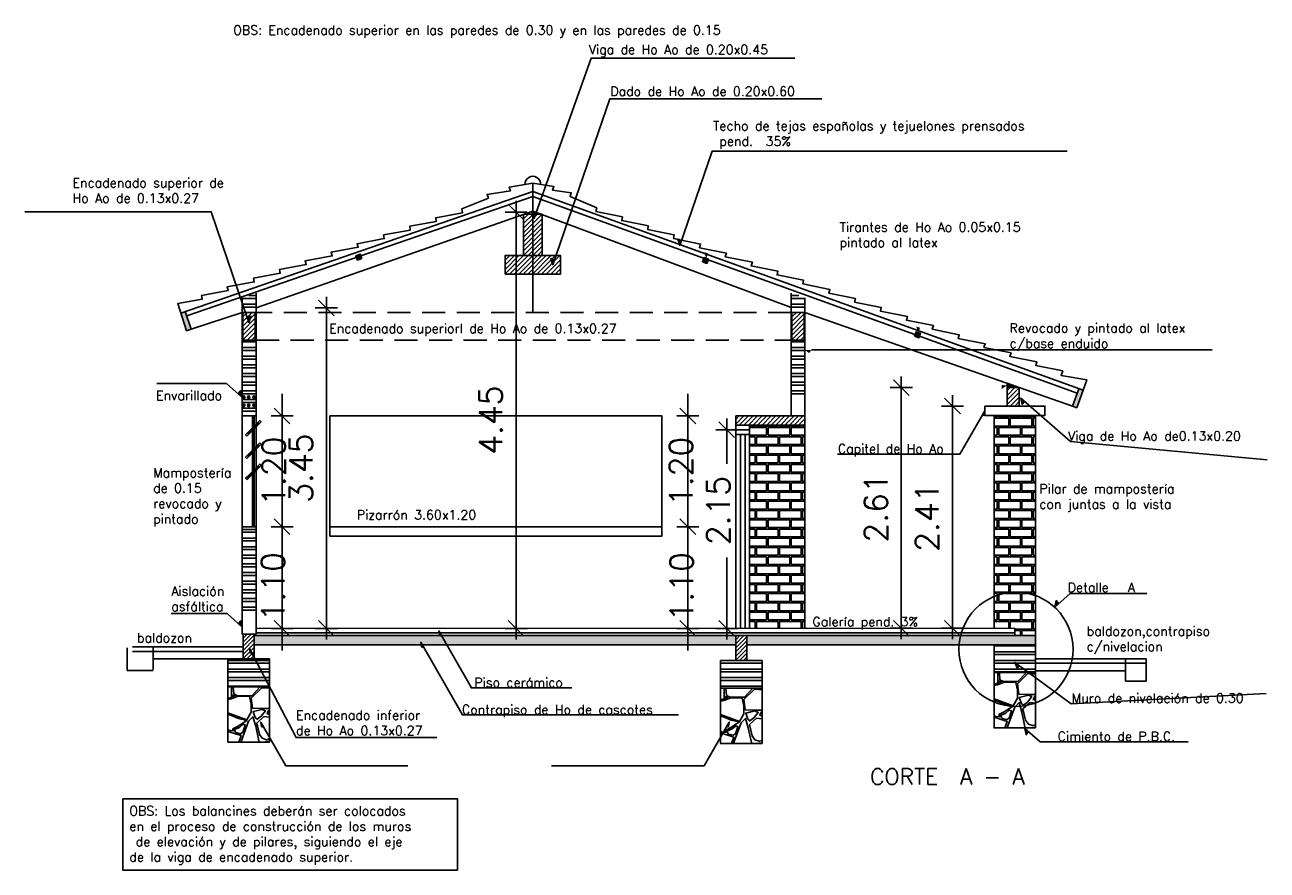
# Model space of a CAD drawing. Header units: millimetres. Extents: x 215 to 2570, y 414 to 504.
# Tile 14 of 15: x 2512 to 2526, y 470 to 479. Entities that reach past the tile are written whole.
import ezdxf
from ezdxf.enums import TextEntityAlignment as Align
from ezdxf.xclip import XClip

# ---------------------------------------------------------------- set-up
doc = ezdxf.new("R2010")
doc.units = ezdxf.units.MM
doc.header["$XCLIPFRAME"] = 0
doc.linetypes.add('HIDDEN', pattern=[0.375, 0.25, -0.125])
for name, color, linetype in [('CORTE', 2, 'Continuous'), ('COTA', 13, 'Continuous'), ('ESPECARQ', 2, 'Continuous'), ('ESQUADRIA', 2, 'Continuous'), ('LINVISTA', 13, 'Continuous'), ('margen', 6, 'Continuous'), ('PAREDE', 6, 'Continuous'), ('piso', 13, 'Continuous'), ('PROJECAO', 13, 'HIDDEN'), ('VISTAS', 2, 'Continuous')]:
    doc.layers.add(name, color=color, linetype=linetype)
doc.styles.add('REGUA80', font='simplex.shx')
doc.styles.add('SIMPLEX_8', font='simplex.shx')
doc.dimstyles.new('08', dxfattribs={"dimtxt": 0.25, "dimasz": 0.12, "dimexe": 0, "dimexo": 0, "dimgap": 0.15, "dimtad": 1, "dimzin": 4, "dimdsep": 46, "dimtxsty": 'SIMPLEX_8', "dimblk1": 'D', "dimblk2": 'D', "dimsah": 1, "dimcen": 0.09, "dimse1": 1, "dimse2": 1, "dimclre": 256, "dimclrt": 2, "dimadec": 0, "dimazin": 0, "dimtfac": 1, "dimtmove": 2, "dimatfit": 3, "dimldrblk": 'D', "dimfxl": 1, "dimtolj": 1, "dimtzin": 0, "dimarcsym": 0})
pattern_1 = [(180, (2248.57353, 337.72678), (-1e-17, -0.09375), []), (180, (2248.54228, 337.75803), (-1e-17, -0.09375), [])]
pattern_2 = [(180, (2248.57353, 337.52678), (-1e-17, -0.09375), []), (180, (2248.54228, 337.55803), (-1e-17, -0.09375), [])]

# ---------------------------------------------------------------- blocks, each defined once
blk = doc.blocks.new('LAJA-ROMPECABEZA')
for points in [[(0, 0), (-0.001, -0.026), (0, -0.055), (0.057, -0.027), (0.105, -0.002)], [(0.121, 0.002), (0.117, -0.001), (0.028, -0.049), (0.084, -0.076), (0.26, -0.194), (0.469, -0.151), (0.468, 0.002)], [(0.483, 0.002), (0.797, 0.002), (0.786, -0.027), (0.688, -0.133), (0.531, -0.133), (0.492, -0.112)], [(0.811, 0.002), (0.882, 0.002), (0.949, -0.036), (0.943, -0.048), (0.802, -0.037)], [(0.993, 0), (0.994, -0.026), (0.993, -0.055), (0.937, -0.027), (0.888, -0.002)], [(-0.003, -0.163), (-0.003, -0.064), (0.01, -0.055), (0.047, -0.072), (0.044, -0.113), (0.018, -0.161)], [(0.06, -0.087), (0.044, -0.154), (0.047, -0.193), (0.128, -0.218), (0.172, -0.211), (0.19, -0.174), (0.127, -0.12)], [(0.485, -0.127), (0.505, -0.131), (0.489, -0.152), (0.47, -0.138)], [(0.997, -0.121), (0.997, -0.236), (0.949, -0.273), (0.801, -0.273), (0.696, -0.268), (0.681, -0.158), (0.796, -0.046), (0.96, -0.059)], [(0.997, -0.066), (0.997, -0.099), (0.968, -0.049)], [(-0.003, -0.234), (-0.003, -0.175), (0.034, -0.173), (0.007, -0.231)], [(-0.003, -0.344), (-0.003, -0.247), (0.035, -0.226), (0.142, -0.226), (0.166, -0.271), (0.131, -0.319), (0.07, -0.327)], [(0.147, -0.312), (0.176, -0.273), (0.25, -0.269), (0.351, -0.311), (0.375, -0.366), (0.306, -0.469), (0.164, -0.423), (0.15, -0.363), (0.156, -0.345)], [(0.276, -0.206), (0.272, -0.263), (0.634, -0.394), (0.682, -0.311), (0.681, -0.226), (0.663, -0.142), (0.541, -0.139), (0.466, -0.167)], [(-0.003, -0.416), (-0.003, -0.374), (0.003, -0.371), (0.002, -0.399)], [(0.149, -0.413), (0.12, -0.453), (0.062, -0.52), (0.041, -0.545), (0.018, -0.535), (0, -0.47), (0.015, -0.396), (0.018, -0.353), (0.08, -0.337), (0.137, -0.359)], [(0.11, -0.333), (0.133, -0.328), (0.145, -0.341), (0.131, -0.35), (0.102, -0.338)], [(0.322, -0.47), (0.359, -0.419), (0.374, -0.381), (0.444, -0.338), (0.544, -0.38), (0.635, -0.4), (0.539, -0.461), (0.481, -0.491), (0.489, -0.514), (0.452, -0.51)], [(0.374, -0.314), (0.427, -0.335), (0.402, -0.352), (0.382, -0.357), (0.368, -0.339)], [(0.563, -0.7), (0.571, -0.63), (0.652, -0.408), (0.699, -0.361), (0.73, -0.463), (0.764, -0.622), (0.733, -0.729), (0.663, -0.744), (0.574, -0.726)], [(0.725, -0.369), (0.702, -0.304), (0.801, -0.281), (0.837, -0.296), (0.79, -0.356), (0.746, -0.388)], [(0.997, -0.387), (0.997, -0.547), (0.916, -0.588), (0.848, -0.609), (0.801, -0.593), (0.77, -0.552), (0.741, -0.429), (0.819, -0.359), (0.976, -0.377)], [(0.997, -0.29), (0.997, -0.372), (0.853, -0.328), (0.869, -0.294)], [(-0.003, -0.557), (0.015, -0.557), (-0.003, -0.496)], [(0.515, -0.531), (0.498, -0.5), (0.556, -0.476), (0.593, -0.442), (0.617, -0.451), (0.591, -0.529), (0.567, -0.544)], [(0.746, -0.87), (0.77, -0.64), (0.887, -0.625), (0.921, -0.706), (0.887, -0.781)], [(0.997, -0.571), (0.997, -0.716), (0.944, -0.713), (0.918, -0.627), (0.96, -0.588)], [(0.05, -0.957), (0.099, -0.794), (0.191, -0.791), (0.339, -0.825), (0.468, -0.905), (0.46, -0.998), (0.121, -0.998)], [(0.365, -0.765), (0.285, -0.782), (0.278, -0.8), (0.346, -0.819), (0.366, -0.791)], [(0.384, -0.762), (0.369, -0.81), (0.379, -0.828), (0.488, -0.899), (0.561, -0.886), (0.592, -0.826), (0.59, -0.747), (0.543, -0.731)], [(0.605, -0.763), (0.712, -0.758), (0.738, -0.828), (0.728, -0.94), (0.642, -0.961), (0.582, -0.896), (0.621, -0.825)], [(0.997, -0.728), (0.997, -0.8), (0.9, -0.784), (0.934, -0.729)], [(0, -0.996), (-0.001, -0.971), (0, -0.941), (0.057, -0.969), (0.105, -0.994)], [(0.652, -0.998), (0.473, -0.998), (0.48, -0.93), (0.548, -0.924)], [(0.993, -0.996), (0.994, -0.971), (0.993, -0.941), (0.954, -0.969), (0.916, -0.995)]]:
    blk.add_lwpolyline(points, close=True)
for points in [[(0.102, -0.774), (0.046, -0.567), (0.159, -0.434), (0.572, -0.564), (0.519, -0.709), (0.193, -0.771), (0.102, -0.774)], [(0.091, -0.781), (0.034, -0.574), (-0.003, -0.574), (-0.003, -0.93)], [(-0.003, -0.93), (0.039, -0.954), (0.091, -0.781)], [(0.894, -0.998), (0.696, -0.998), (0.696, -0.979), (0.892, -0.802), (0.997, -0.81), (0.997, -0.936)], [(0.997, -0.936), (0.894, -0.998)]]:
    blk.add_lwpolyline(points)
blk = doc.blocks.new('D')
for p, q in [((-1, 0), (1, 0)), ((0, -1), (0, 1))]:
    blk.add_line(p, q)
at = {"color": 4}
blk.add_line((-0.71, -0.71), (0.71, 0.71), dxfattribs=at)
blk = doc.blocks.new('*D87')
at = {"layer": 'COTA', "color": 0, "lineweight": -2, "transparency": 16777216}
for p, q in [((2519.454, 473.656), (2519.454, 473.776)), ((2519.454, 473.536), (2519.454, 472.436)), ((2519.454, 472.316), (2519.454, 472.196))]:
    blk.add_line(p, q, dxfattribs=at)
at = {"layer": 'Defpoints', "color": 0, "transparency": 16777216}
for p in [(2519.276, 473.536), (2519.276, 472.436), (2519.454, 472.436)]:
    blk.add_point(p, dxfattribs=at)
at = {"layer": 'COTA', "color": 0, "lineweight": -2, "transparency": 16777216, "xscale": 0.12, "yscale": 0.12, "zscale": 0.12}
for p, rotation in [((2519.454, 473.536), 270), ((2519.454, 472.436), 90)]:
    blk.add_blockref('D', p, dxfattribs=dict(at, rotation=rotation))
at = {"layer": 'COTA', "color": 2, "transparency": 16777216, "insert": (2519.386, 472.886), "char_height": 0.25, "attachment_point": 5, "rotation": 90, "style": 'SIMPLEX_8'}
blk.add_mtext('\\A1;1.10', dxfattribs=at)
blk = doc.blocks.new('*D88')
at = {"layer": 'COTA', "color": 0, "lineweight": -2, "transparency": 16777216}
for p, q in [((2519.454, 474.856), (2519.454, 474.976)), ((2519.454, 473.536), (2519.454, 474.736)), ((2519.454, 473.416), (2519.454, 473.296))]:
    blk.add_line(p, q, dxfattribs=at)
at = {"layer": 'Defpoints', "color": 0, "transparency": 16777216}
for p in [(2519.276, 474.736), (2519.454, 474.736), (2519.454, 473.536)]:
    blk.add_point(p, dxfattribs=at)
at = {"layer": 'COTA', "color": 0, "lineweight": -2, "transparency": 16777216, "xscale": 0.12, "yscale": 0.12, "zscale": 0.12}
for p, rotation in [((2519.454, 474.736), 270), ((2519.454, 473.536), 90)]:
    blk.add_blockref('D', p, dxfattribs=dict(at, rotation=rotation))
at = {"layer": 'COTA', "color": 2, "transparency": 16777216, "insert": (2519.381, 474.136), "char_height": 0.25, "attachment_point": 5, "rotation": 90, "style": 'SIMPLEX_8'}
blk.add_mtext('\\A1;1.20', dxfattribs=at)
blk = doc.blocks.new('*D98')
at = {"layer": 'COTA', "color": 0, "lineweight": -2, "transparency": 16777216}
for p, q in [((2519.876, 474.467), (2519.876, 474.219)), ((2519.876, 472.556), (2519.876, 473.204))]:
    blk.add_line(p, q, dxfattribs=at)
at = {"layer": 'Defpoints', "color": 0, "transparency": 16777216}
for p in [(2519.974, 474.587), (2519.876, 472.436), (2519.974, 472.436)]:
    blk.add_point(p, dxfattribs=at)
at = {"layer": 'COTA', "color": 0, "lineweight": -2, "transparency": 16777216, "xscale": 0.12, "yscale": 0.12, "zscale": 0.12}
for p, rotation in [((2519.876, 474.587), 90), ((2519.876, 472.436), 270)]:
    blk.add_blockref('D', p, dxfattribs=dict(at, rotation=rotation))
at = {"layer": 'COTA', "color": 2, "transparency": 16777216, "insert": (2519.784, 473.712), "char_height": 0.25, "attachment_point": 5, "rotation": 90, "style": 'SIMPLEX_8'}
blk.add_mtext('\\A1;2.15', dxfattribs=at)
blk = doc.blocks.new('*D99')
at = {"layer": 'COTA', "color": 0, "lineweight": -2, "transparency": 16777216}
for p, q in [((2515.056, 473.657), (2515.056, 473.777)), ((2515.056, 473.537), (2515.056, 472.436)), ((2515.056, 472.316), (2515.056, 472.196))]:
    blk.add_line(p, q, dxfattribs=at)
at = {"layer": 'Defpoints', "color": 0, "transparency": 16777216}
for p in [(2514.774, 473.537), (2514.774, 472.436), (2515.056, 472.436)]:
    blk.add_point(p, dxfattribs=at)
at = {"layer": 'COTA', "color": 0, "lineweight": -2, "transparency": 16777216, "xscale": 0.12, "yscale": 0.12, "zscale": 0.12}
for p, rotation in [((2515.056, 473.537), 270), ((2515.056, 472.436), 90)]:
    blk.add_blockref('D', p, dxfattribs=dict(at, rotation=rotation))
at = {"layer": 'COTA', "color": 2, "transparency": 16777216, "insert": (2514.958, 472.886), "char_height": 0.25, "attachment_point": 5, "rotation": 90, "style": 'SIMPLEX_8'}
blk.add_mtext('\\A1;1.10', dxfattribs=at)
blk = doc.blocks.new('*D100')
at = {"layer": 'COTA', "color": 0, "lineweight": -2, "transparency": 16777216}
for p, q in [((2515.056, 474.857), (2515.056, 474.977)), ((2515.056, 473.537), (2515.056, 474.737)), ((2515.056, 473.417), (2515.056, 473.297))]:
    blk.add_line(p, q, dxfattribs=at)
at = {"layer": 'Defpoints', "color": 0, "transparency": 16777216}
for p in [(2514.774, 474.737), (2515.056, 474.737), (2514.774, 473.537)]:
    blk.add_point(p, dxfattribs=at)
at = {"layer": 'COTA', "color": 0, "lineweight": -2, "transparency": 16777216, "xscale": 0.12, "yscale": 0.12, "zscale": 0.12}
for p, rotation in [((2515.056, 474.737), 270), ((2515.056, 473.537), 90)]:
    blk.add_blockref('D', p, dxfattribs=dict(at, rotation=rotation))
at = {"layer": 'COTA', "color": 2, "transparency": 16777216, "insert": (2514.966, 474.137), "char_height": 0.25, "attachment_point": 5, "rotation": 90, "style": 'SIMPLEX_8'}
blk.add_mtext('\\A1;1.20', dxfattribs=at)
blk = doc.blocks.new('*D112')
at = {"layer": 'Defpoints', "color": 0, "transparency": 16777216}
for p in [(2522.915, 475.044), (2521.768, 472.437), (2522.999, 472.437)]:
    blk.add_point(p, dxfattribs=at)
at = {"layer": 'piso', "color": 0, "lineweight": -2, "transparency": 16777216}
blk.add_line((2521.768, 474.924), (2521.768, 472.557), dxfattribs=at)
at = {"layer": 'piso', "color": 0, "lineweight": -2, "transparency": 16777216, "xscale": 0.12, "yscale": 0.12, "zscale": 0.12}
for p, rotation in [((2521.768, 475.044), 90), ((2521.768, 472.437), 270)]:
    blk.add_blockref('D', p, dxfattribs=dict(at, rotation=rotation))
at = {"layer": 'piso', "color": 2, "transparency": 16777216, "insert": (2521.493, 473.74), "char_height": 0.25, "attachment_point": 5, "rotation": 90, "style": 'SIMPLEX_8'}
blk.add_mtext('\\A1;2.61', dxfattribs=at)
blk = doc.blocks.new('*D113')
at = {"layer": 'Defpoints', "color": 0, "transparency": 16777216}
for p in [(2522.674, 474.843), (2522.323, 472.437), (2522.999, 472.437)]:
    blk.add_point(p, dxfattribs=at)
at = {"layer": 'piso', "color": 0, "lineweight": -2, "transparency": 16777216}
blk.add_line((2522.323, 474.723), (2522.323, 472.557), dxfattribs=at)
at = {"layer": 'piso', "color": 0, "lineweight": -2, "transparency": 16777216, "xscale": 0.12, "yscale": 0.12, "zscale": 0.12}
for p, rotation in [((2522.323, 474.843), 90), ((2522.323, 472.437), 270)]:
    blk.add_blockref('D', p, dxfattribs=dict(at, rotation=rotation))
at = {"layer": 'piso', "color": 2, "transparency": 16777216, "insert": (2522.048, 473.64), "char_height": 0.25, "attachment_point": 5, "rotation": 90, "style": 'SIMPLEX_8'}
blk.add_mtext('\\A1;2.41', dxfattribs=at)
blk = doc.blocks.new('*D114')
at = {"layer": 'Defpoints', "color": 0, "transparency": 16777216}
for p in [(2514.774, 475.906), (2514.774, 472.436), (2515.536, 472.436)]:
    blk.add_point(p, dxfattribs=at)
at = {"layer": 'piso', "color": 0, "lineweight": -2, "transparency": 16777216}
blk.add_line((2515.536, 475.786), (2515.536, 472.556), dxfattribs=at)
at = {"layer": 'piso', "color": 0, "lineweight": -2, "transparency": 16777216, "xscale": 0.12, "yscale": 0.12, "zscale": 0.12}
for p, rotation in [((2515.536, 475.906), 90), ((2515.536, 472.436), 270)]:
    blk.add_blockref('D', p, dxfattribs=dict(at, rotation=rotation))
at = {"layer": 'piso', "color": 2, "transparency": 16777216, "insert": (2515.261, 474.171), "char_height": 0.25, "attachment_point": 5, "rotation": 90, "style": 'SIMPLEX_8'}
blk.add_mtext('\\A1;3.45', dxfattribs=at)
blk = doc.blocks.new('*D115')
at = {"layer": 'Defpoints', "color": 0, "transparency": 16777216}
for p in [(2517.768, 476.945), (2517.593, 472.436), (2517.768, 472.436)]:
    blk.add_point(p, dxfattribs=at)
at = {"layer": 'piso', "color": 0, "lineweight": -2, "transparency": 16777216}
blk.add_line((2517.593, 476.825), (2517.593, 472.556), dxfattribs=at)
at = {"layer": 'piso', "color": 0, "lineweight": -2, "transparency": 16777216, "xscale": 0.12, "yscale": 0.12, "zscale": 0.12}
for p, rotation in [((2517.593, 476.945), 90), ((2517.593, 472.436), 270)]:
    blk.add_blockref('D', p, dxfattribs=dict(at, rotation=rotation))
at = {"layer": 'piso', "color": 2, "transparency": 16777216, "insert": (2517.318, 474.691), "char_height": 0.25, "attachment_point": 5, "rotation": 90, "style": 'SIMPLEX_8'}
blk.add_mtext('\\A1;4.45', dxfattribs=at)

msp = doc.modelspace()

# ---------------------------------------------------------------- hatches: boundary and pattern name
at = {"layer": 'CORTE'}
h = msp.add_hatch(dxfattribs=at)
h.set_pattern_fill('ANSI31', color=256, scale=0.279778, style=0, double=1)
h.set_pattern_definition([(45, (2248.57353, 337.795083), (-0.0247291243, 0.0247291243), [])])
h.paths.add_polyline_path([(2517.874, 476.923), (2517.674, 476.923), (2517.674, 476.473), (2517.874, 476.473)])
h.paths.add_polyline_path([(2518.074, 476.473), (2517.474, 476.473), (2517.474, 476.273), (2518.074, 476.273)])
h = msp.add_hatch(dxfattribs=at)
h.set_pattern_fill('ANSI31', color=256, scale=0.279778, style=0, double=1)
h.set_pattern_definition([(45, (2571.295666, 416.09674), (-0.024729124, 0.024729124), [])])
h.paths.add_polyline_path([(2514.632, 475.556), (2514.766, 475.556), (2514.766, 475.858), (2514.632, 475.858)])
h = msp.add_hatch(dxfattribs=at)
h.set_pattern_fill('ANSI31', color=256, scale=0.279778, style=0, double=1)
h.set_pattern_definition([(45, (2577.245666, 416.09674), (-0.024729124, 0.024729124), [])])
h.paths.add_polyline_path([(2520.582, 475.556), (2520.716, 475.556), (2520.716, 475.858), (2520.582, 475.858)])
h = msp.add_hatch(dxfattribs=at)
h.set_pattern_fill('ANSI31', color=256, scale=0.279778, style=0, double=1)
h.set_pattern_definition([(45, (2248.55494, 343.979094), (-0.0247291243, 0.0247291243), [])])
h.paths.add_polyline_path([(2522.915, 474.844), (2523.045, 474.844), (2523.045, 475.038), (2523.026, 475.044), (2522.915, 475.044)])
h = msp.add_hatch(dxfattribs=at)
h.set_pattern_fill('ANSI31', color=256, scale=0.279778, style=0, double=1)
h.set_pattern_definition([(45, (2248.57353, 337.526777), (-0.0247291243, 0.0247291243), [])])
h.paths.add_polyline_path([(2519.974, 474.736), (2519.974, 474.637), (2520.724, 474.637), (2520.724, 474.736)])
h = msp.add_hatch(dxfattribs=at)
h.set_pattern_fill('ANSI31', color=256, scale=0.25, style=0, double=1)
h.set_pattern_definition([(45, (2565.266307, 418.973584), (-0.022097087, 0.022097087), [])])
h.paths.add_polyline_path([(2514.634, 472.104), (2514.754, 472.104), (2514.754, 472.374), (2514.634, 472.374)])
h = msp.add_hatch(dxfattribs=at)
h.set_pattern_fill('ANSI31', color=256, scale=0.25, style=0, double=1)
h.set_pattern_definition([(45, (2570.606402, 418.95597), (-0.022097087, 0.022097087), [])])
h.paths.add_polyline_path([(2519.974, 472.087), (2520.094, 472.087), (2520.094, 472.357), (2519.974, 472.357)])
at = {"layer": 'ESPECARQ'}
for points in [[(2517.808, 476.931), (2517.768, 476.945), (2517.79, 476.877)], [(2519.386, 476.638), (2519.345, 476.652), (2519.367, 476.584)], [(2518.009, 476.428), (2517.968, 476.442), (2517.99, 476.374)], [(2519.673, 476.497), (2519.632, 476.511), (2519.654, 476.443)], [(2514.679, 475.804), (2514.719, 475.818), (2514.697, 475.75)], [(2521.971, 475.692), (2521.93, 475.706), (2521.952, 475.638)], [(2520.769, 475.417), (2520.795, 475.452), (2520.724, 475.452)], [(2514.576, 474.978), (2514.605, 475.011), (2514.619, 474.941)], [(2522.858, 475.071), (2522.855, 475.028), (2522.915, 475.067)], [(2523.064, 474.93), (2523.079, 474.861), (2523.107, 474.893)], [(2522.674, 474.793), (2522.641, 474.737), (2522.665, 474.745)], [(2523.475, 472.703), (2523.447, 472.736), (2523.432, 472.666)], [(2514.582, 472.487), (2514.61, 472.519), (2514.625, 472.45)], [(2516.756, 472.409), (2516.789, 472.353), (2516.765, 472.36)], [(2516.559, 472.285), (2516.591, 472.229), (2516.567, 472.237)], [(2514.703, 472.218), (2514.737, 472.163), (2514.713, 472.17)], [(2523.048, 472.039), (2523.027, 472.001), (2522.999, 472.067)], [(2514.824, 471.42), (2514.856, 471.364), (2514.832, 471.372)], [(2519.903, 471.42), (2519.871, 471.364), (2519.894, 471.372)], [(2523.15, 471.314), (2523.122, 471.282), (2523.107, 471.352)]]:
    msp.add_hatch(color=256, dxfattribs=at).paths.add_polyline_path(points)
at = {"layer": 'LINVISTA'}
for points in [[(2515.921, 476.442), (2515.904, 476.489), (2515.857, 476.472), (2515.874, 476.425)], [(2519.661, 476.388), (2519.678, 476.435), (2519.631, 476.451), (2519.614, 476.404)], [(2513.959, 475.849), (2514.007, 475.865), (2514.069, 475.675), (2514.021, 475.659)], [(2521.959, 475.583), (2521.976, 475.63), (2521.928, 475.647), (2521.912, 475.6)], [(2522.915, 475.09), (2522.915, 475.044), (2523.045, 475.044)], [(2523.738, 475.014), (2523.691, 475.031), (2523.625, 474.841), (2523.672, 474.825)]]:
    msp.add_hatch(color=256, dxfattribs=at).paths.add_polyline_path(points)
h = msp.add_hatch(color=256, dxfattribs=at)
h.paths.add_polyline_path([(2514.764, 474.943, 1), (2514.738, 474.943, 1)])
h.paths.add_polyline_path([(2514.708, 474.943, 1), (2514.682, 474.943, 1)])
h.paths.add_polyline_path([(2514.654, 474.943, 1), (2514.628, 474.943, 1)])
h.paths.add_polyline_path([(2514.654, 474.85, 1), (2514.628, 474.85, 1)])
h.paths.add_polyline_path([(2514.708, 474.85, 1), (2514.682, 474.85, 1)])
h.paths.add_polyline_path([(2514.764, 474.85, 1), (2514.738, 474.85, 1)])
h = msp.add_hatch(dxfattribs=at)
h.set_pattern_fill('TIJOLO', color=256, scale=0.5, style=0)
h.set_pattern_definition([(0, (2248.57353, 337.72678), (0.125, 0.1), [0.235, -0.015]), (0, (2248.57353, 337.81178), (0.125, 0.1), [0.235, -0.015]), (90, (2248.57353, 337.72678), (-0.125, 0.1), [0.085, -0.115]), (90, (2248.55853, 337.72678), (-0.125, 0.1), [0.085, -0.115])])
h.paths.add_polyline_path([(2522.774, 472.437), (2522.999, 472.437), (2522.999, 472.357), (2523.224, 472.357), (2523.224, 474.743), (2522.774, 474.743)])
h.paths.add_polyline_path([(2520.124, 472.437), (2520.724, 472.437), (2520.724, 474.637), (2520.124, 474.637)])
at = {"layer": 'PAREDE'}
h = msp.add_hatch(dxfattribs=at)
h.set_pattern_fill('ANSI32', color=256, scale=0.25, angle=135, style=0)
h.set_pattern_definition(pattern_1)
h.paths.add_polyline_path([(2520.574, 475.857), (2520.582, 475.857), (2520.582, 475.858), (2520.716, 475.858), (2520.716, 475.857), (2520.724, 475.857), (2520.724, 476.016), (2520.574, 476.068)])
h.paths.add_polyline_path([(2514.766, 475.858), (2514.766, 475.857), (2514.774, 475.857), (2514.774, 476.065), (2514.624, 476.016), (2514.624, 475.857), (2514.632, 475.857), (2514.632, 475.858)])
h.paths.add_polyline_path([(2514.774, 475.557), (2514.766, 475.557), (2514.766, 475.556), (2514.632, 475.556), (2514.632, 475.557), (2514.624, 475.557), (2514.624, 474.737), (2514.774, 474.737)])
h.paths.add_polyline_path([(2514.774, 473.537), (2514.624, 473.537), (2514.624, 472.574), (2514.774, 472.574)])
h = msp.add_hatch(dxfattribs=at)
h.set_pattern_fill('ANSI32', color=256, scale=0.25, angle=135, style=0)
h.set_pattern_definition(pattern_1)
h.paths.add_polyline_path([(2520.574, 474.936), (2520.724, 474.936), (2520.724, 475.557), (2520.716, 475.557), (2520.716, 475.556), (2520.582, 475.556), (2520.582, 475.557), (2520.574, 475.557)])
h = msp.add_hatch(dxfattribs=at)
h.set_pattern_fill('ANSI32', color=256, scale=0.25, angle=135, style=0)
h.set_pattern_definition(pattern_2)
h.paths.add_polyline_path([(2523.224, 472.257), (2522.774, 472.257), (2522.774, 471.957), (2523.224, 471.957)])
h = msp.add_hatch(dxfattribs=at)
h.set_pattern_fill('ANSI32', color=256, scale=0.25, angle=135, style=0)
h.set_pattern_definition(pattern_2)
h.paths.add_polyline_path([(2514.469, 471.804), (2514.919, 471.804), (2514.919, 472.104), (2514.469, 472.104)])
h = msp.add_hatch(dxfattribs=at)
h.set_pattern_fill('ANSI32', color=256, scale=0.25, angle=135, style=0)
h.set_pattern_definition(pattern_2)
h.paths.add_polyline_path([(2520.259, 471.787), (2520.259, 472.087), (2519.809, 472.087), (2519.809, 471.787)])
at = {"layer": 'PROJECAO'}
h = msp.add_hatch(dxfattribs=at)
h.set_pattern_fill('CONCRETO', color=256, scale=0.25, angle=90, style=0)
h.set_pattern_definition([(135, (2248.53603, 337.56428), (-0.25000114, 2e-17), [0.035355, -0.0707125, 0.0176775, -0.106065, 0.035355, -0.08838839]), (225, (2248.52353, 337.72678), (-2e-17, -0.25000114), [0.03535525, -0.0530325, 0.0176775, -0.0883875, 0.03535525, -0.12374539]), (153.43495, (2248.57353, 337.52678), (-0.25, 1e-11), [0.02795, -0.1118, 0.02795, -0.111808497]), (206.56505, (2248.57353, 337.52678), (-0.25, -1e-10), [0.02795, -0.1118, 0.02795, -0.111808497]), (90, (2248.54853, 337.52678), (-0.25, 2e-17), [0.0125, -0.1, 0.025, -0.1, 0.0125]), (90, (2248.51103, 337.52678), (-0.25, 2e-17), [-0.0375, 0.025, -0.1, 0, -0.0875, 0]), (90, (2248.49853, 337.52678), (-0.25, 2e-17), [-0.1, 0, -0.075, 0.025, -0.05, 0]), (90, (2248.46103, 337.52678), (-0.25, 2e-17), [-0.05, 0, -0.0625, 0.025, -0.1125, 0]), (90, (2248.42353, 337.52678), (-0.25, 2e-17), [-0.05, 0.025, -0.1, 0.025, -0.05, 0]), (90, (2248.36103, 337.52678), (-0.25, 2e-17), [-0.0375, 0.025, -0.05, 0, -0.1375, 0]), (90, (2248.34853, 337.52678), (-0.25, 2e-17), [-0.05, 0, -0.15, 0.025, -0.025, 0]), (180, (2248.52353, 337.53928), (-3e-17, -0.25), [-0.075, 0, -0.075, 0, -0.1, 0]), (180, (2248.57353, 337.56428), (-3e-17, -0.25), [-0.0375, 0.025, -0.1, 0, -0.0875, 0]), (180, (2248.57353, 337.58928), (-3e-17, -0.25), [-0.1, 0, -0.0875, 0.025, -0.0375, 0]), (180, (2248.57353, 337.72678), (-3e-17, -0.25), [-0.05, 0.025, -0.125, 0.025, -0.025, 0]), (180, (2248.54853, 337.55178), (-3e-17, -0.25), [-0.075, 0, -0.0875, 0, -0.0875, 0]), (180, (2248.54853, 337.57678), (-3e-17, -0.25), [-0.0625, 0, -0.1375, 0, -0.05, 0]), (180, (2248.53603, 337.60178), (-3e-17, -0.25), [-0.125, 0, -0.0375, 0, -0.0875, 0]), (180, (2248.56103, 337.61428), (-3e-17, -0.25), [-0.1125, 0, -0.05, 0, -0.0625, 0]), (180, (2248.52353, 337.63928), (-3e-17, -0.25), [-0.1, 0, -0.0375, 0, -0.1, 0]), (180, (2248.51103, 337.65178), (-3e-17, -0.25), [-0.1125, 0, -0.05, 0, -0.0875, 0]), (180, (2248.57353, 337.66428), (-3e-17, -0.25), [-0.15, 0, -0.0625, 0, -0.0375, 0]), (180, (2248.53603, 337.67678), (-3e-17, -0.25), [-0.05, 0, -0.1, 0, -0.1, 0]), (180, (2248.54853, 337.68928), (-3e-17, -0.25), [-0.1125, 0, -0.0625, 0, -0.075, 0]), (180, (2248.56103, 337.70178), (-3e-17, -0.25), [-0.1, 0, -0.075, 0, -0.075, 0]), (180, (2248.54853, 337.72678), (-3e-17, -0.25), [-0.075, 0, -0.075, 0, -0.1, 0]), (180, (2248.53603, 337.75178), (-3e-17, -0.25), [-0.1, 0, -0.05, 0, -0.1, 0]), (180, (2248.52353, 337.76428), (-3e-17, -0.25), [-0.0375, 0, -0.15, 0, -0.0625, 0])])
h.paths.add_polyline_path([(2519.974, 472.257), (2519.974, 472.357), (2514.754, 472.357), (2514.754, 472.257)])
h.paths.add_polyline_path([(2523.224, 472.257), (2523.224, 472.357), (2520.094, 472.357), (2520.094, 472.257)])

# ---------------------------------------------------------------- linework, layer by layer
msp.add_lwpolyline([(2514.624, 475.557), (2514.774, 475.557), (2514.774, 475.857), (2514.624, 475.857)], close=True)
at = {"layer": 'CORTE', "color": 5}
for points in [[(2517.674, 476.473), (2517.874, 476.473), (2517.874, 476.923), (2517.674, 476.923)], [(2517.474, 476.273), (2518.074, 476.273), (2518.074, 476.473), (2517.474, 476.473)], [(2514.632, 475.556), (2514.766, 475.556), (2514.766, 475.858), (2514.632, 475.858)], [(2520.582, 475.556), (2520.716, 475.556), (2520.716, 475.858), (2520.582, 475.858)], [(2522.915, 474.844), (2523.045, 474.844), (2523.045, 475.044), (2522.915, 475.044)], [(2514.634, 472.104), (2514.754, 472.104), (2514.754, 472.374), (2514.634, 472.374)], [(2519.974, 472.087), (2520.094, 472.087), (2520.094, 472.357), (2519.974, 472.357)]]:
    msp.add_lwpolyline(points, close=True, dxfattribs=at)
at = {"layer": 'CORTE', "color": 6, "linetype": 'Continuous'}
for points in [[(2522.774, 471.957), (2523.224, 471.957), (2523.224, 472.257), (2522.774, 472.257)], [(2514.469, 471.804), (2514.919, 471.804), (2514.919, 472.104), (2514.469, 472.104)], [(2519.809, 471.787), (2520.259, 471.787), (2520.259, 472.087), (2519.809, 472.087)], [(2523.224, 471.357), (2523.224, 471.957), (2522.774, 471.957), (2522.774, 471.357)], [(2514.919, 471.204), (2514.919, 471.804), (2514.469, 471.804), (2514.469, 471.204)], [(2520.259, 471.187), (2520.259, 471.787), (2519.809, 471.787), (2519.809, 471.187)]]:
    msp.add_lwpolyline(points, close=True, dxfattribs=at)
at = {"layer": 'COTA'}
msp.add_lwpolyline([(2522.915, 475.044), (2522.915, 475.09), (2523.045, 475.044), (2522.915, 475.044)], dxfattribs=at)
at = {"layer": 'ESPECARQ'}
msp.add_line((2520.795, 475.452), (2525.138, 475.452), dxfattribs=at)
for points in [[(2520.615, 478.61), (2518.406, 478.61), (2517.79, 476.877), (2517.768, 476.945), (2517.808, 476.931)], [(2520.906, 478.171), (2518.607, 478.171), (2517.99, 476.374), (2517.968, 476.442), (2518.009, 476.428)], [(2523.566, 477.605), (2519.718, 477.605), (2519.367, 476.584), (2519.345, 476.652), (2519.386, 476.638)], [(2512.268, 476.949), (2514.286, 476.949), (2514.697, 475.75), (2514.719, 475.818), (2514.679, 475.804)], [(2513.699, 475.088), (2514.453, 475.088), (2514.619, 474.941), (2514.605, 475.011), (2514.576, 474.978)], [(2525.734, 474.26), (2523.601, 474.46), (2523.064, 474.93), (2523.079, 474.861), (2523.107, 474.893)], [(2521.078, 474.321), (2522.402, 474.321), (2522.402, 474.321), (2522.674, 474.793), (2522.665, 474.745), (2522.641, 474.737)], [(2524.431, 472.813), (2523.598, 472.813), (2523.432, 472.666), (2523.447, 472.736), (2523.475, 472.703)], [(2513.853, 472.596), (2514.459, 472.596), (2514.625, 472.45), (2514.61, 472.519), (2514.582, 472.487)], [(2518.197, 471.79), (2517.108, 471.79), (2517.108, 471.79), (2516.756, 472.409), (2516.765, 472.36), (2516.789, 472.353)], [(2519.354, 471.499), (2517.01, 471.499), (2517.01, 471.499), (2516.559, 472.285), (2516.567, 472.237), (2516.591, 472.229)], [(2516.733, 471.252), (2515.208, 471.252), (2515.208, 471.252), (2514.703, 472.218), (2514.713, 472.17), (2514.737, 472.163)], [(2525.722, 471.731), (2523.608, 471.618), (2522.999, 472.067), (2523.027, 472), (2523.047, 472.04)], [(2516.419, 470.948), (2515.095, 470.948), (2515.095, 470.948), (2514.824, 471.42), (2514.832, 471.372), (2514.856, 471.364)], [(2517.976, 470.948), (2519.631, 470.948), (2519.631, 470.948), (2519.903, 471.42), (2519.894, 471.372), (2519.871, 471.364)], [(2524.876, 471.205), (2523.273, 471.205), (2523.107, 471.352), (2523.122, 471.282), (2523.15, 471.314)]]:
    msp.add_lwpolyline(points, dxfattribs=at)
at = {"layer": 'ESPECARQ', "color": 3}
msp.add_lwpolyline([(2513.329, 470.59), (2516.956, 470.59), (2516.956, 469.817), (2513.329, 469.817)], close=True, dxfattribs=at)
at = {"layer": 'ESPECARQ'}
msp.add_circle((2523.011, 472.209), 0.619, dxfattribs=at)
at = {"layer": 'ESQUADRIA'}
for p, q in [((2519.974, 472.436), (2519.974, 474.637)), ((2519.974, 474.587), (2520.124, 474.587)), ((2520.124, 472.437), (2520.124, 474.637)), ((2519.974, 474.537), (2520.124, 474.537)), ((2520.024, 472.437), (2520.024, 474.537)), ((2520.074, 472.437), (2520.074, 474.537))]:
    msp.add_line(p, q, dxfattribs=at)
for points in [[(2514.754, 474.712), (2514.754, 474.737), (2514.734, 474.737), (2514.734, 474.712), (2514.754, 474.712)], [(2514.81, 474.655), (2514.828, 474.673), (2514.814, 474.687), (2514.796, 474.669), (2514.81, 474.655)], [(2514.674, 474.519), (2514.692, 474.537), (2514.677, 474.551), (2514.66, 474.533), (2514.674, 474.519)], [(2514.754, 474.469), (2514.754, 474.494), (2514.734, 474.494), (2514.734, 474.469), (2514.754, 474.469)], [(2514.81, 474.413), (2514.828, 474.43), (2514.814, 474.445), (2514.796, 474.427), (2514.81, 474.413)], [(2514.674, 474.277), (2514.692, 474.294), (2514.677, 474.308), (2514.66, 474.291), (2514.674, 474.277)], [(2514.754, 474.239), (2514.754, 474.264), (2514.734, 474.264), (2514.734, 474.239), (2514.754, 474.239)], [(2514.81, 474.183), (2514.828, 474.2), (2514.814, 474.215), (2514.796, 474.197), (2514.81, 474.183)], [(2514.674, 474.047), (2514.692, 474.064), (2514.677, 474.078), (2514.66, 474.061), (2514.674, 474.047)], [(2514.754, 474.009), (2514.754, 474.034), (2514.734, 474.034), (2514.734, 474.009), (2514.754, 474.009)], [(2514.754, 473.779), (2514.754, 473.804), (2514.734, 473.804), (2514.734, 473.779), (2514.754, 473.779)], [(2514.754, 473.537), (2514.754, 473.562), (2514.734, 473.562), (2514.734, 473.537), (2514.754, 473.537)]]:
    msp.add_lwpolyline(points, dxfattribs=at)
at = {"layer": 'LINVISTA'}
for p, q in [((2514.624, 474.737), (2514.624, 473.537)), ((2514.734, 474.712), (2514.734, 474.607)), ((2514.754, 474.712), (2514.754, 474.627)), ((2514.774, 474.737), (2514.774, 474.647)), ((2522.774, 472.437), (2522.774, 474.743)), ((2523.224, 472.357), (2523.224, 474.743)), ((2514.796, 474.669), (2514.677, 474.551)), ((2514.803, 474.662), (2514.684, 474.544)), ((2514.81, 474.655), (2514.692, 474.537)), ((2514.734, 474.579), (2514.734, 474.494)), ((2514.754, 474.599), (2514.754, 474.494)), ((2514.774, 474.619), (2514.774, 474.405)), ((2520.724, 474.637), (2520.724, 472.437)), ((2514.796, 474.427), (2514.677, 474.308)), ((2514.803, 474.42), (2514.684, 474.301)), ((2514.734, 474.469), (2514.734, 474.365)), ((2514.754, 474.469), (2514.754, 474.385)), ((2514.81, 474.413), (2514.692, 474.294)), ((2514.734, 474.336), (2514.734, 474.252)), ((2514.754, 474.356), (2514.754, 474.252)), ((2514.774, 474.376), (2514.774, 474.175)), ((2514.796, 474.197), (2514.677, 474.078)), ((2514.803, 474.19), (2514.684, 474.071)), ((2514.81, 474.183), (2514.692, 474.064)), ((2514.734, 474.239), (2514.734, 474.135)), ((2514.754, 474.239), (2514.754, 474.155)), ((2514.734, 474.106), (2514.734, 474.022)), ((2514.754, 474.126), (2514.754, 474.022)), ((2514.774, 474.146), (2514.774, 473.537)), ((2514.734, 474.009), (2514.734, 473.562)), ((2514.744, 474.009), (2514.744, 473.804)), ((2514.754, 474.009), (2514.754, 473.562)), ((2514.744, 473.779), (2514.744, 473.562))]:
    msp.add_line(p, q, dxfattribs=at)
for points in [[(2522.674, 474.843), (2523.324, 474.843), (2523.324, 474.743), (2522.674, 474.743)], [(2515.574, 473.536), (2519.174, 473.536), (2519.174, 474.736), (2515.574, 474.736)]]:
    msp.add_lwpolyline(points, close=True, dxfattribs=at)
msp.add_lwpolyline([(2519.174, 473.536), (2519.174, 473.436), (2515.574, 473.436), (2515.574, 473.536)], dxfattribs=at)
for centre in [(2514.641, 474.943), (2514.641, 474.85), (2514.695, 474.943), (2514.695, 474.85), (2514.751, 474.943), (2514.751, 474.85)]:
    msp.add_circle(centre, 0.0131, dxfattribs=at)
at = {"layer": 'margen'}
for p, q in [((2517.774, 477.113), (2517.774, 477.256)), ((2513.958, 475.851), (2517.774, 477.166)), ((2514.022, 475.819), (2517.774, 477.113)), ((2523.738, 475.014), (2517.774, 477.166)), ((2523.675, 474.983), (2517.774, 477.113)), ((2514.069, 475.675), (2514.006, 475.867)), ((2514.069, 475.675), (2514.021, 475.658)), ((2523.625, 474.841), (2523.691, 475.03)), ((2523.672, 474.825), (2523.738, 475.014)), ((2523.625, 474.841), (2523.672, 474.825))]:
    msp.add_line(p, q, dxfattribs=at)
for points in [[(2514.021, 475.658), (2513.925, 475.953), (2514.19, 476.001), (2514.183, 476.042), (2514.472, 476.095), (2514.459, 476.134), (2514.754, 476.188), (2514.747, 476.229), (2515.036, 476.282), (2515.029, 476.323), (2515.318, 476.376), (2515.305, 476.415), (2515.6, 476.469), (2515.587, 476.509), (2515.882, 476.563), (2515.869, 476.602), (2516.164, 476.657), (2516.157, 476.697), (2516.446, 476.75), (2516.439, 476.791), (2516.728, 476.844), (2516.721, 476.884), (2517.01, 476.937), (2517.003, 476.978), (2517.292, 477.096), (2517.279, 477.135), (2517.533, 477.176), (2517.519, 477.216), (2517.774, 477.256)], [(2523.738, 475.014), (2523.738, 475.014), (2523.738, 475.014), (2523.779, 475.129), (2523.501, 475.175), (2523.519, 475.224), (2523.225, 475.283), (2523.239, 475.322), (2522.944, 475.381), (2522.958, 475.42), (2522.664, 475.479), (2522.664, 475.479), (2522.678, 475.518), (2522.384, 475.577), (2522.397, 475.616), (2522.103, 475.675), (2522.117, 475.715), (2521.823, 475.773), (2521.836, 475.813), (2521.542, 475.872), (2521.55, 475.912), (2521.262, 475.97), (2521.27, 476.01), (2520.981, 476.068), (2520.995, 476.107), (2520.701, 476.166), (2520.709, 476.206), (2520.421, 476.264), (2520.429, 476.305), (2520.14, 476.362), (2520.154, 476.402), (2519.86, 476.46), (2519.873, 476.5), (2519.579, 476.559), (2519.593, 476.598), (2519.299, 476.657), (2519.307, 476.697), (2519.018, 476.755), (2519.027, 476.795), (2518.738, 476.853), (2518.746, 476.893), (2518.458, 476.951), (2518.466, 476.992), (2518.177, 477.114), (2518.191, 477.154), (2517.988, 477.181), (2518.002, 477.22), (2517.774, 477.256)]]:
    msp.add_lwpolyline(points, dxfattribs=at)
for points in [[(2515.921, 476.442), (2515.874, 476.425), (2515.857, 476.472), (2515.904, 476.489)], [(2519.614, 476.404), (2519.661, 476.388), (2519.678, 476.435), (2519.631, 476.451)], [(2521.912, 475.6), (2521.959, 475.583), (2521.976, 475.63), (2521.928, 475.647)]]:
    msp.add_lwpolyline(points, close=True, dxfattribs=at)
msp.add_arc((2517.774, 477.246), 0.0868, 357.0536, 182.8161, dxfattribs=at)
at = {"layer": 'PAREDE'}
for p, q in [((2514.774, 474.737), (2514.774, 476.065)), ((2520.574, 474.737), (2520.574, 476.068)), ((2514.624, 474.737), (2514.624, 476.016)), ((2520.724, 474.736), (2520.724, 476.016)), ((2514.774, 474.737), (2514.624, 474.737)), ((2514.774, 473.537), (2514.624, 473.537)), ((2514.624, 472.374), (2514.624, 473.537)), ((2514.774, 472.374), (2514.774, 473.537)), ((2514.624, 472.374), (2514.774, 472.374))]:
    msp.add_line(p, q, dxfattribs=at)
for points in [[(2520.574, 475.557), (2520.724, 475.557), (2520.724, 475.857), (2520.574, 475.857)], [(2519.974, 474.736), (2520.724, 474.736), (2520.724, 474.637), (2519.974, 474.637)]]:
    msp.add_lwpolyline(points, close=True, dxfattribs=at)
at = {"layer": 'piso'}
for p, q in [((2517.774, 476.954), (2517.774, 475.857)), ((2513.375, 472.224), (2513.375, 471.981)), ((2514.634, 472.234), (2513.434, 472.234)), ((2514.634, 472.184), (2513.434, 472.184)), ((2513.659, 471.991), (2513.659, 472.234)), ((2514.634, 472.104), (2513.659, 472.104)), ((2523.224, 472.107), (2524.424, 472.107)), ((2523.224, 472.057), (2524.424, 472.057)), ((2524.199, 471.864), (2524.199, 472.107)), ((2524.424, 472.107), (2524.424, 471.864)), ((2513.375, 471.981), (2513.659, 471.981)), ((2523.224, 471.977), (2524.199, 471.977)), ((2524.424, 471.864), (2524.199, 471.864))]:
    msp.add_line(p, q, dxfattribs=at)
at = {"layer": 'PROJECAO'}
for p, q in [((2520.574, 475.857), (2514.774, 475.857)), ((2514.774, 475.557), (2520.574, 475.557))]:
    msp.add_line(p, q, dxfattribs=at)
at = {"layer": 'VISTAS'}
msp.add_line((2517.774, 476.954), (2517.774, 477.113), dxfattribs=at)
at = {"layer": 'VISTAS', "color": 1}
for p, q in [((2514.774, 475.906), (2517.774, 476.954)), ((2520.574, 475.91), (2517.774, 476.954)), ((2514.069, 475.675), (2514.624, 475.857)), ((2523.625, 474.841), (2520.724, 475.857))]:
    msp.add_line(p, q, dxfattribs=at)
at = {"layer": 'VISTAS', "color": 4}
for p, q in [((2514.774, 472.436), (2522.999, 472.437)), ((2522.999, 472.357), (2522.999, 472.437)), ((2519.974, 472.357), (2514.754, 472.357)), ((2522.999, 472.387), (2514.774, 472.387)), ((2523.224, 472.357), (2520.094, 472.357)), ((2523.224, 472.257), (2523.224, 472.357)), ((2519.974, 472.257), (2514.754, 472.257)), ((2523.224, 472.257), (2520.094, 472.257))]:
    msp.add_line(p, q, dxfattribs=at)

# ---------------------------------------------------------------- block references
at = {"layer": 'CORTE', "color": 6, "linetype": 'Continuous'}
ref = msp.add_blockref('LAJA-ROMPECABEZA', (2522.345, 471.992), dxfattribs=at)
XClip(ref).set_block_clipping_path([(0.4282124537, -0.6349507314), (0.8782124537, -0.0349507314)])
at = {"layer": 'CORTE'}
ref = msp.add_blockref('LAJA-ROMPECABEZA', (2514.04, 471.839), dxfattribs=at)
XClip(ref).set_block_clipping_path([(0.4282124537, -0.6349507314), (0.8782124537, -0.0349507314)])
ref = msp.add_blockref('LAJA-ROMPECABEZA', (2519.38, 471.822), dxfattribs=at)
XClip(ref).set_block_clipping_path([(0.4282124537, -0.6349507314), (0.8782124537, -0.0349507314)])

# ---------------------------------------------------------------- texts
at = {"layer": 'ESPECARQ', "style": 'REGUA80'}
for s, height, p in [('OBS: Encadenado superior en las paredes de 0.30 y en las paredes de 0.15', 0.1, (2517.168, 478.901)), ('CORTE  A - A', 0.17389, (2522.268, 470.83))]:
    msp.add_text(s, height=height, dxfattribs=at).set_placement(p, align=Align.MIDDLE)
at = {"layer": 'ESPECARQ', "char_height": 0.1, "style": 'REGUA80'}
for s, insert, width, attachment_point in [('\\A1;Viga de Ho Ao de 0.20x0.45', (2518.382, 478.622), 2.26786, 7), ('\\A1;Dado de Ho Ao de 0.20x0.60', (2518.614, 478.203), 2.28903, 7), ('\\A1;Techo de tejas españolas y tejuelones prensados\\P pend.  35%', (2519.727, 477.629), 3.8681, 7), ('\\A1;Encadenado superior de Ho Ao de 0.13x0.27', (2512.784, 477.045), 1.82409, 7), ('\\A1;Tirantes de Ho Ao 0.05x0.15 pintado al latex', (2521.099, 476.532), 2.34309, 7), ('\\A1;Encadenado superiorl de Ho Ao de 0.13x0.27', (2515.567, 475.601), 3.52631, 7), ('\\A1;Revocado y pintado al latex c/base enduido', (2522.941, 475.439), 2.20155, 7), ('\\A1;Envarillado', (2513.69, 474.909), 0.77352, 7), ('\\A1;Viga de Ho Ao de0.13x0.20', (2523.576, 474.436), 2.12208, 7), ('\\A1;Capitel de Ho Ao', (2521.08, 474.298), 1.32129, 7), ('\\A1;Mampostería de 0.15\\Prevocado y\\Ppintado', (2513.658, 473.538), 0.90085, 7), ('\\A1;Pilar de mampostería\\Pcon juntas a la vista', (2523.264, 473.698), 1.6727, 7), ('\\A1;Pizarrón 3.60x1.20', (2515.866, 473.616), 1.42508, 7), ('\\A1;Detalle   A', (2523.572, 472.829), 0.91676, 7), ('\\A1;Aislación\\Pasfáltica', (2513.855, 472.623), 0.6462, 7), ('\\A1;Galería pend. 3%', (2520.805, 472.425), 1.32129, 7), ('\\A1;baldozon,contrapiso\\Pc/nivelacion', (2523.778, 472.156), 1.32129, 7), ('\\A1;baldozon', (2514.079, 472.283), 1.32129, 9), ('\\A1;Piso cerámico', (2517.14, 471.799), 1.10421, 7), ('\\A1;Muro de nivelación de 0.30', (2523.615, 471.63), 2.11714, 7), ('\\A1;Encadenado inferior de Ho Ao 0.13x0.27', (2515.207, 471.279), 1.53837, 7), ('\\A1;Contrapiso de Ho de cascotes', (2517.005, 471.473), 2.35659, 7), ('\\A1;Cimiento de P.B.C.', (2523.463, 471.216), 1.43866, 7), ('\\A1;OBS: Los balancines deberán ser colocados\\Pen el proceso de construcción de los muros\\P de elevación y de pilares, siguiendo el eje \\Pde la viga de encadenado superior.', (2513.4, 469.876), 3.55805, 7)]:
    msp.add_mtext(s, dxfattribs=dict(at, insert=insert, width=width, attachment_point=attachment_point))

# ---------------------------------------------------------------- dimensions: what is measured, and where the dimension line sits
at = {"layer": 'COTA'}
for base, p1, p2, picture, middle in [((2515.056, 474.737), (2514.774, 473.537), (2514.774, 474.737), '*D100', (2514.966, 474.137)), ((2519.454, 474.736), (2519.454, 473.536), (2519.276, 474.736), '*D88', (2519.381, 474.136)), ((2519.876, 472.436), (2519.974, 474.587), (2519.974, 472.436), '*D98', (2519.784, 473.712)), ((2515.056, 472.436), (2514.774, 473.537), (2514.774, 472.436), '*D99', (2514.958, 472.886)), ((2519.454, 472.436), (2519.276, 473.536), (2519.276, 472.436), '*D87', (2519.386, 472.886))]:
    dim = msp.add_linear_dim(base=base, p1=p1, p2=p2, angle=90, dimstyle='08', dxfattribs=at)
    dim.commit()
    dim.dimension.update_dxf_attribs({"geometry": picture, "text_midpoint": middle, "dimtype": 160})
at = {"layer": 'piso'}
for base, p1, p2, text, picture, middle in [((2517.593, 472.436), (2517.768, 476.945), (2517.768, 472.436), '4.45', '*D115', (2517.318, 474.691)), ((2515.536, 472.436), (2514.774, 475.906), (2514.774, 472.436), '3.45', '*D114', (2515.261, 474.171))]:
    dim = msp.add_linear_dim(base=base, p1=p1, p2=p2, angle=90, text=text, dimstyle='08', dxfattribs=at)
    dim.commit()
    dim.dimension.update_dxf_attribs({"geometry": picture, "text_midpoint": middle})
for base, p1, picture, middle in [((2521.768, 472.437), (2522.915, 475.044), '*D112', (2521.493, 473.74)), ((2522.323, 472.437), (2522.674, 474.843), '*D113', (2522.048, 473.64))]:
    dim = msp.add_linear_dim(base=base, p1=p1, p2=(2522.999, 472.437), angle=90, dimstyle='08', dxfattribs=at)
    dim.commit()
    dim.dimension.update_dxf_attribs({"geometry": picture, "text_midpoint": middle})

doc.saveas('drawing.dxf')
